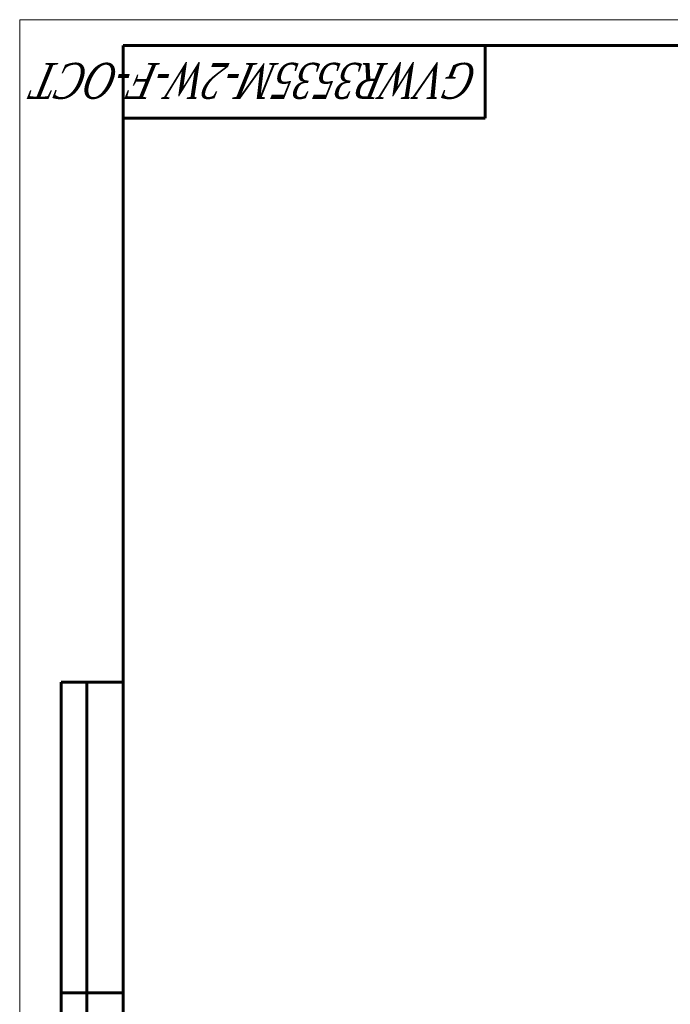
# Model space of a CAD drawing. Header units: millimetres. Extents: x 0 to 596, y -2 to 420.
# Tile 5 of 12: x 0 to 126, y 230 to 420. Entities that reach past the tile are written whole.
import ezdxf

# ---------------------------------------------------------------- set-up
doc = ezdxf.new("R2010")
doc.units = ezdxf.units.MM
doc.linetypes.add('K5LT_BASIC', pattern=[0])
doc.linetypes.add('K5LT_THIN', pattern=[0])
doc.styles.add('KTEXTSTYLE', font='txt', dxfattribs={"width": 0.96, "height": 5})

# ---------------------------------------------------------------- blocks, each defined once
blk = doc.blocks.new('U67')
at = {"color": 7, "linetype": 'K5LT_THIN', "lineweight": 18, "true_color": 0xffffff}
for p, q in [((0, 0), (0, 420)), ((0, 420), (594, 420))]:
    blk.add_line(p, q, dxfattribs=at)
at = {"color": 143, "linetype": 'K5LT_BASIC', "lineweight": 60, "true_color": 0x33acca}
for p, q in [((20, 5), (20, 415)), ((20, 415), (589, 415)), ((90, 415), (90, 401)), ((90, 401), (20, 401)), ((8, 172), (8, 292)), ((20, 292), (8, 292)), ((13, 172), (13, 292)), ((20, 232), (8, 232))]:
    blk.add_line(p, q, dxfattribs=at)
at = {"color": 7, "insert": (88.73, 404.64), "char_height": 7, "attachment_point": 1, "rotation": 180, "style": 'KTEXTSTYLE'}
blk.add_mtext('\\fArial|b0|c204|p34;\\H5.0;\\W1.000;\\Q15;\\fGOST Type AU|b0|i0|c204|p34;\\Q15;\\W0.764;\\H7.00;GVWR3535M-2W-F-ОСТ', dxfattribs=at)

msp = doc.modelspace()

# ---------------------------------------------------------------- block references
msp.add_blockref('U67', (0, 0))

doc.saveas('drawing.dxf')
